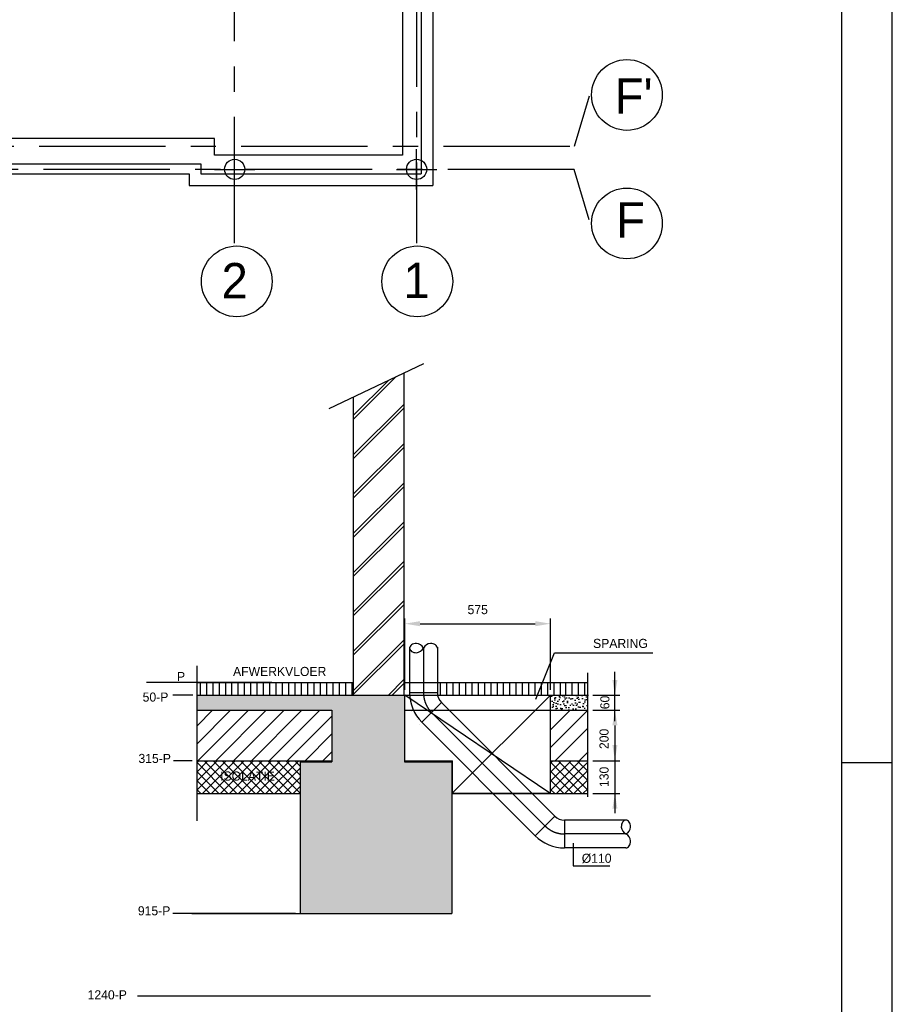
# Model space of a CAD drawing. Extents: x -34830 to 349597, y -3304 to 731056.
# Tile 47 of 48: x 101635 to 118900, y 24914 to 44397. Entities that reach past the tile are written whole.
import ezdxf
from ezdxf.enums import TextEntityAlignment as Align

# ---------------------------------------------------------------- set-up
doc = ezdxf.new("R2010")
doc.units = 0
doc.header["$LTSCALE"] = 100
for name, pattern in [('CENTER2', [11.25, 7.5, -1.25, 1.25, -1.25]), ('CENTER4', [5, 3.125, -0.625, 0.625, -0.625]), ('CENTERX2', [40, 25, -5, 5, -5])]:
    doc.linetypes.add(name, pattern=pattern)
doc.layers.get('0').update_dxf_attribs({"linetype": 'CONTINUOUS'})
doc.layers.get('DEFPOINTS').update_dxf_attribs({"linetype": 'CONTINUOUS'})
for name, color, linetype in [('00KAD025', 2, 'CONTINUOUS'), ('00KAD070', 5, 'CONTINUOUS'), ('15', 6, 'CONTINUOUS'), ('BL$4----', 7, 'CONTINUOUS'), ('BOUW', 8, 'CONTINUOUS'), ('PAAL_CONT', 1, 'CONTINUOUS'), ('PAAL_HART', 7, 'CONTINUOUS'), ('PAAL_TEKST', 2, 'CONTINUOUS'), ('STRAMIEN', 1, 'CENTER2'), ('WL524---', 4, 'CONTINUOUS'), ('WL570---', 3, 'CONTINUOUS'), ('WL570---_HARTLIJN', 7, 'CONTINUOUS'), ('WL570---_TOEVOER', 3, 'CONTINUOUS'), ('WM5233--', 1, 'CONTINUOUS')]:
    doc.layers.add(name, color=color, linetype=linetype)
doc.styles.add('5MM', font='STRUCT01.shx', dxfattribs={"height": 1000})
doc.styles.add('BURO-018', font='BUROFONT.shx', dxfattribs={"height": 180})
doc.styles.add('VAR', font='STRUCT01.shx')
doc.dimstyles.new('CEES', dxfattribs={"dimscale": 100, "dimtxt": 3, "dimasz": 3, "dimexe": 1, "dimexo": 1, "dimgap": 1.5, "dimtad": 0, "dimdec": 0, "dimzin": 0, "dimtxsty": 'BURO-018', "dimcen": -3, "dimdle": 1.25, "dimclrd": 1, "dimclre": 1, "dimclrt": 1, "dimazin": 3, "dimtfac": 0.75, "dimtdec": 0, "dimtofl": 0, "dimtmove": 0, "dimatfit": 3, "dimtvp": 1.5, "dimtolj": 1, "dimtzin": 0})
pattern_1 = [(17, (-29867.59, -70131.54), (30.944946, 95.79313), [0, -97.92, -55.44, 0, -80.64]), (48, (-29867.59, -70131.54), (-22.098695, 97.4062), [0, -96.96, 0, -98.88, 0, -79.68]), (71, (-29867.59, -70131.54), (-57.493892, 80.715686), [0, -96, 0, -57.6, -78.96])]

# ---------------------------------------------------------------- blocks, each defined once
blk = doc.blocks.new('K-PAAL8')
at = {"layer": 'PAAL_CONT'}
blk.add_circle((0, 0), 0.5, dxfattribs=at)
at = {"layer": 'PAAL_HART'}
for p, q in [((0, -1), (0, 1)), ((-1, 0), (1, 0))]:
    blk.add_line(p, q, dxfattribs=at)
at = {"layer": 'PAAL_TEKST', "style": 'VAR', "flags": 1}
for tag, p in [('AFHAKHOOGTE', (0.402, 0.516)), ('INHEINIVO', (0.402, 0.201)), ('LENGTE', (0.402, -0.114)), ('NUMMER', (0.402, -0.429))]:
    blk.add_attdef(tag, p, '', height=0.2, dxfattribs=at)
blk = doc.blocks.new('LU-1-KB')
at = {"color": 0, "linetype": 'CONTINUOUS'}
for points in [[(0.168, 0.25, 0.068022), (0.155, 0.349, 0.080261), (0.119, 0.427, 0.107085), (0.061, 0.483, 0.138897), (0, 0.5, 0.138897), (-0.061, 0.483, 0.107085), (-0.119, 0.427, 0.080261), (-0.155, 0.349, 0.068022), (-0.168, 0.25, 0.068022)], [(0, -0.5, 0.138897), (0.061, -0.483, 0.107085), (0.119, -0.427, 0.080261), (0.155, -0.349, 0.068022), (0.168, -0.25, 0.068022)]]:
    blk.add_lwpolyline(points, format="xyb", dxfattribs=at)
for centre, start, end in [((0.167, 0.294), 187.4594, 240.3817), ((-0.167, 0.294), 299.6183, 352.5406), ((-0.167, -0.294), 7.4594, 60.3817)]:
    blk.add_arc(centre, 0.338, start, end, dxfattribs=at)
blk = doc.blocks.new('*D35')
at = {"color": 1, "linetype": 'BYBLOCK'}
for p, q in [((109256, 31134), (109256, 32546)), ((112137, 31134), (112137, 32546)), ((109556, 32446), (111837, 32446))]:
    blk.add_line(p, q, dxfattribs=at)
for points in [[(109556, 32496), (109556, 32396), (109256, 32446)], [(111837, 32496), (111837, 32396), (112137, 32446)]]:
    blk.add_solid(points, dxfattribs=at)
at = {"layer": 'DEFPOINTS', "color": 0, "linetype": 'BYBLOCK'}
for p in [(112137, 32446), (109256, 31034), (112137, 31034)]:
    blk.add_point(p, dxfattribs=at)
at = {"color": 1, "linetype": 'BYBLOCK', "insert": (110697, 32723), "char_height": 180, "attachment_point": 5, "style": 'BURO-018'}
blk.add_mtext('\\A1;575', dxfattribs=at)
blk = doc.blocks.new('LU-1D-K-6E')
at = {"color": 0, "linetype": 'CONTINUOUS'}
for p, q in [((-0.5, 55), (0.5, 55)), ((-0.5, -55), (0.5, -55))]:
    blk.add_line(p, q, dxfattribs=at)
at = {"layer": 'WL570---_HARTLIJN', "linetype": 'CENTER2'}
blk.add_line((-0.5, 0), (0.5, 0), dxfattribs=at)
blk = doc.blocks.new('LU-1D-B-1-6E2D6E')
at = {"color": 0, "linetype": 'CONTINUOUS'}
for p, q in [((-45.6, 55), (-45.6, -55)), ((-6.7, 71.1), (71.1, -6.7))]:
    blk.add_line(p, q, dxfattribs=at)
for radius in [55, 165]:
    blk.add_arc((-45.6, 110), radius, 270, 315, dxfattribs=at)
at = {"layer": 'WL570---_HARTLIJN', "linetype": 'CENTER4'}
blk.add_arc((-45.6, 110), 110, 270, 315, dxfattribs=at)

msp = doc.modelspace()

# ---------------------------------------------------------------- hatches: boundary and pattern name
at = {"layer": 'WL570---', "linetype": 'CONTINUOUS'}
h = msp.add_hatch(dxfattribs=at)
h.set_pattern_fill('SCHOON', color=8, scale=10, style=0)
h.set_pattern_definition([(45, (8335.33, 12813.54), (-388.9087, 388.9087), []), (45, (8335.33, 12888.54), (-388.9087, 388.9087), [])])
h.paths.add_polyline_path([(109235.8, 35881), (108235.8, 35881), (108235.8, 34236.7), (109235.8, 34236.7)])
h.paths.add_polyline_path([(109235.8, 37408.1), (108235.8, 36930.7), (108235.8, 35881), (109235.8, 35881)])
h.paths.add_polyline_path([(109235.8, 34236.7), (108235.8, 34236.7), (108235.8, 32521.4), (109235.8, 32521.4)])
h.paths.add_polyline_path([(109235.8, 32521.4), (108235.8, 32521.4), (108235.8, 31401.6), (109235.8, 31401.6)])
h.paths.add_polyline_path([(109235.8, 31401.6), (108235.8, 31401.6), (108235.8, 31034.4), (109235.8, 31034.4)])
h = msp.add_hatch(dxfattribs=at)
h.set_pattern_fill('BESTAAND', color=8, scale=5, style=0)
h.set_pattern_definition([(90, (8335.33, 12813.54), (-125, 8e-15), [])])
h.paths.add_polyline_path([(108235.8, 31034.4), (108235.8, 31284.4), (105143, 31284.4), (105143, 31034.4)])
at = {"layer": 'WL570---'}
h = msp.add_hatch(dxfattribs=at)
h.set_pattern_fill('GESTORT', color=8, scale=6, style=0)
h.set_pattern_definition(pattern_1)
h.paths.add_polyline_path([(110185.8, 26709.4), (110185.8, 29709.4), (109247.6, 29709.4), (109247.6, 30734.4), (109256.2, 30734.4), (109256.2, 31034.4), (105143, 31034.4), (105143, 30734.4), (107810.8, 30734.4), (107810.8, 29709.4), (107185.8, 29709.4), (107185.8, 26709.4)])
h.paths.add_polyline_path([(110171.2, 27959.8, -0.1316499), (110171.1, 27960.1, -0.0000026), (110171.1, 27960.1, 0.1316526), (110171.2, 27959.8, -0.5773502), (110172.5, 27959.8, 0.131649), (110172.6, 27960.1, -0.131649), (110172.5, 27959.8, -1.732051)], flags=16)
h = msp.add_hatch(dxfattribs=at)
h.set_pattern_fill('GESTORT', color=8, scale=6, style=0)
h.set_pattern_definition(pattern_1)
h.paths.add_polyline_path([(112874.4, 30734.4), (112874.4, 31033), (112137.2, 31033), (112137.2, 30734.4)])
at = {"layer": 'WL570---', "linetype": 'CONTINUOUS'}
h = msp.add_hatch(dxfattribs=at)
h.set_pattern_fill('ANSI37', color=8, scale=40, style=0)
h.set_pattern_definition([(45, (8335.33, 12813.54), (-89.80256, 89.80256), []), (135, (8335.33, 12813.54), (-89.80256, -89.80256), [])])
h.paths.add_polyline_path([(107185.8, 29084.4), (107185.8, 29734.4), (105143, 29734.4), (105143, 29084.4)])
h.paths.add_polyline_path([(105554.1, 29286.6), (106637.9, 29286.6), (106637.9, 29567.9), (105554.1, 29567.9)], flags=24)

# ---------------------------------------------------------------- linework, layer by layer
at = {"color": 1, "linetype": 'BYBLOCK'}
for p, q in [((113411.7, 30517.8), (113411.7, 31495.9)), ((112974.4, 31034.4), (113511.7, 31034.4)), ((112974.4, 30734.4), (113511.7, 30734.4)), ((113411.7, 30434.4), (113411.7, 28695.8)), ((112974.4, 29733), (113511.7, 29733)), ((112974.4, 29087), (113511.7, 29087)), ((106990.1, 26709.4), (106439.6, 26709.4))]:
    msp.add_line(p, q, dxfattribs=at)
for points in [[(113361.7, 31334.4), (113461.7, 31334.4), (113411.7, 31034.4)], [(113361.7, 30434.4), (113461.7, 30434.4), (113411.7, 30734.4)], [(113361.7, 30045.3), (113461.7, 30045.3), (113411.7, 29745.3)], [(113361.7, 28786.4), (113461.7, 28786.4), (113411.7, 29086.4)]]:
    msp.add_solid(points, dxfattribs=at)
at = {"layer": '00KAD025', "linetype": 'CONTINUOUS'}
for p, q in [((118900, -3303.5), (118900, 80796.5)), ((117900, 29700), (118900, 29700))]:
    msp.add_line(p, q, dxfattribs=at)
at = {"layer": '00KAD070', "linetype": 'CONTINUOUS'}
msp.add_line((117900, -2303.5), (117900, 79796.5), dxfattribs=at)
at = {"layer": '15', "color": 8}
for p, q in [((109578.1, 48875.6), (109578.1, 41345.6)), ((109208.1, 48135.6), (109208.1, 41715.6)), ((109808.1, 48135.6), (109808.1, 41115.6)), ((105488.1, 41715.6), (105488.1, 42045.6)), ((109208.1, 41715.6), (105488.1, 41715.6)), ((105218.1, 41545.6), (105218.1, 41345.6)), ((104988.1, 41345.6), (104988.1, 41115.6)), ((105218.1, 41345.6), (109578.1, 41345.6)), ((104988.1, 41115.6), (109808.1, 41115.6))]:
    msp.add_line(p, q, dxfattribs=at)
at = {"layer": 'BL$4----', "color": 8, "linetype": 'CONTINUOUS'}
for p, q in [((107760.1, 36703.6), (109632, 37597.2)), ((109235.8, 37408.1), (109235.8, 31034.4)), ((108235.8, 36930.7), (108235.8, 31034.4)), ((105143, 28542), (105143, 31610.1)), ((112874.4, 29019.6), (112874.4, 31473.5)), ((105143, 31284.4), (108235.8, 31284.4)), ((109235.8, 31284.4), (112874.4, 31284.4)), ((105143, 31034.4), (109255.6, 31034.4)), ((105143, 30734.4), (107810.8, 30734.4)), ((107810.8, 30734.4), (107810.8, 29709.4)), ((109247.6, 30734.4), (112874.4, 30734.4)), ((109247.6, 30734.4), (109247.6, 29709.4)), ((105143, 29734.4), (107810.8, 29734.4)), ((107185.8, 29734.4), (107185.8, 26709.4)), ((107185.8, 29709.4), (107810.8, 29709.4)), ((109247.6, 29709.4), (110185.8, 29709.4)), ((110185.8, 29712.9), (110185.8, 26709.4)), ((112138.2, 29734.4), (112874.4, 29734.4)), ((105143, 29084.4), (107185.8, 29084.4)), ((110185.8, 29084.4), (112874.4, 29084.4)), ((105039.6, 26709.4), (108039.6, 26709.4)), ((107185.8, 26709.4), (110185.8, 26709.4))]:
    msp.add_line(p, q, dxfattribs=at)
at = {"layer": 'BOUW', "linetype": 'CONTINUOUS'}
for p, q in [((105488.1, 42045.6), (71588.1, 42045.6)), ((72358.1, 41545.6), (105218.1, 41545.6)), ((72588.1, 41345.6), (104988.1, 41345.6))]:
    msp.add_line(p, q, dxfattribs=at)
at = {"layer": 'DEFPOINTS', "color": 0, "linetype": 'BYBLOCK'}
for p in [(109538.1, 31537.5), (113411.7, 30734.4), (112338.3, 29084.4), (106539.6, 26709.4)]:
    msp.add_point(p, dxfattribs=at)
at = {"layer": 'STRAMIEN', "linetype": 'CENTERX2'}
for p, q in [((109488.1, 61571.9), (109488.1, 39972.3)), ((112903.8, 42885.6), (112608.3, 41885.6)), ((112903.8, 40435.6), (112608.3, 41435.6))]:
    msp.add_line(p, q, dxfattribs=at)
for points in [[(105888.1, 39972.3), (105888.1, 61571.9)], [(112518.2, 41885.6), (-28818.7, 41885.6), (-28665.9, 41830.3)], [(112605.9, 41435.6), (64134.7, 41435.6)]]:
    msp.add_lwpolyline(points, dxfattribs=at)
at = {"layer": 'STRAMIEN', "linetype": 'CONTINUOUS'}
for centre in [(113649.7, 42907.9), (113649.7, 40366.8), (105930.1, 39219.6), (109501.5, 39219.6)]:
    msp.add_circle(centre, 700, dxfattribs=at)
at = {"layer": 'WL524---', "const_width": 0.5}
for points in [[(110171.1, 27960.1, 1), (110172.6, 27960.1, 1)], [(110171.1, 27959.4, 1), (110172.6, 27959.4, 1)]]:
    msp.add_lwpolyline(points, format="xyb", close=True, dxfattribs=at)
at = {"layer": 'WL570---', "color": 1, "linetype": 'CONTINUOUS'}
for p, q in [((111849.3, 30954.3), (112219.4, 31866.6)), ((112219.4, 31866.6), (114163.1, 31866.6)), ((105062.1, 31284.4), (104665, 31284.4)), ((105062.1, 31034.4), (104665, 31034.4)), ((105047.9, 29734.4), (104679.1, 29734.4)), ((112585.8, 28104.7), (112585.8, 27657.1)), ((112585.8, 27657.1), (113309.1, 27657.1)), ((107090.1, 26709.4), (104665, 26709.4))]:
    msp.add_line(p, q, dxfattribs=at)
at = {"layer": 'WL570---', "color": 8, "linetype": 'CONTINUOUS'}
for p, q in [((109960.3, 31034.4), (109960.3, 31284.4)), ((110088.3, 31034.4), (110088.3, 31284.4)), ((110213.3, 31034.4), (110213.3, 31284.4)), ((110338.3, 31034.4), (110338.3, 31284.4)), ((110463.3, 31034.4), (110463.3, 31284.4)), ((110585.3, 31034.4), (110585.3, 31284.4)), ((110710.3, 31034.4), (110710.3, 31284.4)), ((110835.3, 31034.4), (110835.3, 31284.4)), ((110960.3, 31034.4), (110960.3, 31284.4)), ((111085.3, 31034.4), (111085.3, 31284.4)), ((111210.3, 31034.4), (111210.3, 31284.4)), ((111335.3, 31034.4), (111335.3, 31284.4)), ((111460.3, 31034.4), (111460.3, 31284.4)), ((111585.3, 31034.4), (111585.3, 31284.4)), ((111710.3, 31034.4), (111710.3, 31284.4)), ((111835.3, 31034.4), (111835.3, 31284.4)), ((111960.3, 31034.4), (111960.3, 31284.4)), ((112085.3, 31034.4), (112085.3, 31284.4)), ((112210.3, 31034.4), (112210.3, 31284.4)), ((112335.3, 31034.4), (112335.3, 31284.4)), ((112439.6, 31034.4), (112439.6, 31284.4)), ((112564.6, 31034.4), (112564.6, 31284.4)), ((112689.6, 31034.4), (112689.6, 31284.4)), ((112814.6, 31034.4), (112814.6, 31284.4)), ((108777, 31033.5), (108777, 31033.5)), ((108935.2, 31031.5), (108935.2, 31031.5)), ((112137.2, 31033), (112886.3, 31033)), ((105143, 30425.3), (105452.1, 30734.4)), ((105143, 30071.7), (105805.7, 30734.4)), ((105159.2, 29734.4), (106159.2, 30734.4)), ((105512.8, 29734.4), (106512.8, 30734.4)), ((105866.3, 29734.4), (106866.3, 30734.4)), ((106219.9, 29734.4), (107219.9, 30734.4)), ((106573.5, 29734.4), (107573.5, 30734.4)), ((106927, 29734.4), (107810.8, 30618.2)), ((109239.9, 30760.7), (109239.9, 30760.7)), ((109387.6, 30715.7), (109387.6, 30715.7)), ((109426, 30723), (109426, 30723)), ((109529.5, 30734.7), (109529.5, 30734.7)), ((112137.2, 30348.4), (112523.2, 30734.4)), ((112137.2, 29994.8), (112874.4, 30732)), ((109249.8, 30562.6), (109249.8, 30562.6)), ((109249.8, 30471.7), (109249.8, 30471.7)), ((109510.9, 30551.5), (109510.9, 30551.5)), ((109516.4, 30574.2), (109516.4, 30574.2)), ((109542.2, 30460.5), (109542.2, 30460.5)), ((109560.1, 30534.6), (109560.1, 30534.6)), ((107280.6, 29734.4), (107810.8, 30264.6)), ((109249.3, 30209.9), (109249.3, 30209.9)), ((112230.3, 29734.4), (112874.4, 30378.5)), ((109249.9, 30135.9), (109249.9, 30135.9)), ((107634.1, 29734.4), (107810.8, 29911.1)), ((112704.6, 29734.4), (112881.3, 29911.1)), ((112137.2, 29147.7), (112723.9, 29734.4)), ((112137.2, 29327.3), (112544.3, 29734.4)), ((112137.2, 29686.5), (112185.1, 29734.4)), ((112137.2, 29506.9), (112338.3, 29708.1)), ((112759.1, 29084.4), (112137.2, 29706.3)), ((112253.5, 29084.4), (112874.4, 29705.3)), ((112874.4, 29148.7), (112288.7, 29734.4)), ((112874.4, 29345.2), (112513.3, 29706.3)), ((112874.4, 29524.8), (112664.8, 29734.4)), ((112579.5, 29084.4), (112137.2, 29526.7)), ((112420.8, 29084.4), (112874.4, 29538)), ((112399.9, 29084.4), (112137.2, 29347.1)), ((112600.4, 29084.4), (112874.4, 29358.4)), ((112220.3, 29084.4), (112137.2, 29167.5)), ((112780, 29084.4), (112874.4, 29178.8)), ((103966.4, 25084.4), (114114.5, 25084.4)), ((103966.4, 25084.4), (104214.5, 25084.4))]:
    msp.add_line(p, q, dxfattribs=at)
at = {"layer": 'WL570---'}
for p, q in [((112126.9, 29089.6), (109256.2, 31034.4)), ((109256.2, 29734.4), (110197.1, 29734.4)), ((110197.1, 29097.4), (110197.1, 29734.4)), ((110185.8, 29084.4), (112138.2, 29084.4))]:
    msp.add_line(p, q, dxfattribs=at)
at = {"layer": 'WL570---', "color": 3, "linetype": 'CONTINUOUS'}
for p, q in [((109256.2, 31034.4), (112137.2, 31034.4)), ((109256.2, 29734.4), (109256.2, 31034.4)), ((112137.2, 31033), (110197.1, 29097.4)), ((112137.2, 29084.4), (112137.2, 31033)), ((109617.6, 29734.4), (110192.6, 29734.4)), ((110185.8, 29084.4), (110185.8, 29084.4)), ((112134.3, 29084.4), (110185.8, 29084.4)), ((110185.8, 29084.4), (112134.3, 29084.4))]:
    msp.add_line(p, q, dxfattribs=at)
at = {"layer": 'WM5233--'}
msp.add_line((106622.3, 31284.4), (104143.2, 31284.4), dxfattribs=at)

# ---------------------------------------------------------------- block references
at = {"layer": '15', "color": 8, "xscale": 400, "yscale": 400, "zscale": 400}
for p in [(105888.1, 41435.6), (109488.1, 41435.6)]:
    msp.add_blockref('K-PAAL8', p, dxfattribs=at)
at = {"layer": 'WL570---_TOEVOER', "color": 4, "linetype": 'CONTINUOUS'}
for name, p, xscale, yscale, zscale, rotation in [('LU-1-KB', (109623.8, 31963.2), 550, 550, 550, 90), ('LU-1D-K-6E', (109623.8, 31531), 906.8509893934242, 5, 5, 270), ('LU-1D-B-1-6E2D6E', (109623.8, 30849.7), 5, 5, 5, 270), ('LU-1D-K-6E', (110906.4, 29567.1), 3172.318989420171, 5, 5, 134.9999999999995), ('LU-1D-B-1-6E2D6E', (112189.1, 28284.4), 5, 5, 5, 314.9999999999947), ('LU-1D-K-6E', (113023.4, 28284.4), 1212.915942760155, 5, 5, 180)]:
    msp.add_blockref(name, p, dxfattribs=dict(at, xscale=xscale, yscale=yscale, zscale=zscale, rotation=rotation))
at = {"layer": 'WL570---_TOEVOER', "color": 4, "linetype": 'CONTINUOUS', "xscale": 550, "yscale": 550, "zscale": 550}
msp.add_blockref('LU-1-KB', (113629.8, 28284.4), dxfattribs=at)

# ---------------------------------------------------------------- texts
at = {"color": 1, "linetype": 'BYBLOCK', "insert": (113213.7, 30887), "char_height": 180, "attachment_point": 5, "rotation": 90, "style": 'BURO-018'}
msp.add_mtext('\\A1;60', dxfattribs=at)
at = {"layer": 'STRAMIEN', "linetype": 'CONTINUOUS', "style": '5MM'}
for s, p in [("F'", (113782.7, 42885.6)), ('F', (113722.2, 40435.6)), ('2', (105888.1, 39238)), ('1', (109486.1, 39238))]:
    msp.add_text(s, height=700, dxfattribs=at).set_placement(p, align=Align.MIDDLE)
at = {"layer": 'WL570---', "color": 1, "linetype": 'CONTINUOUS', "style": 'BURO-018'}
for s, p in [('SPARING', (112979.3, 31965.3)), ('AFWERKVLOER', (105856.3, 31410.6)), ('ISOLATIE', (105601, 29341)), ('%%C110', (112756, 27713.8))]:
    msp.add_text(s, height=180, dxfattribs=at).set_placement(p)
for s, p in [('200', (113286.7, 29964.9)), ('130', (113286.7, 29214))]:
    msp.add_text(s, height=180, rotation=90, dxfattribs=at).set_placement(p)
at = {"layer": 'WL570---_TOEVOER', "color": 1, "linetype": 'CONTINUOUS', "style": 'BURO-018'}
for s, p in [('P', (104747.3, 31310)), ('50-P', (104067.4, 30904)), ('315-P', (103984.5, 29689.5)), ('915-P', (103972.9, 26674.5)), ('1240-P', (102979, 25011.9))]:
    msp.add_text(s, height=180, dxfattribs=at).set_placement(p)

# ---------------------------------------------------------------- dimensions: what is measured, and where the dimension line sits
at = {"layer": 'WL570---'}
dim = msp.add_linear_dim(base=(112137.2, 32446), p1=(109256.2, 31034.4), p2=(112137.2, 31034.4), text='575', dimstyle='CEES', dxfattribs=at)
dim.commit()
dim.dimension.update_dxf_attribs({"geometry": '*D35', "text_midpoint": (110696.7, 32723.2)})

doc.saveas('drawing.dxf')
